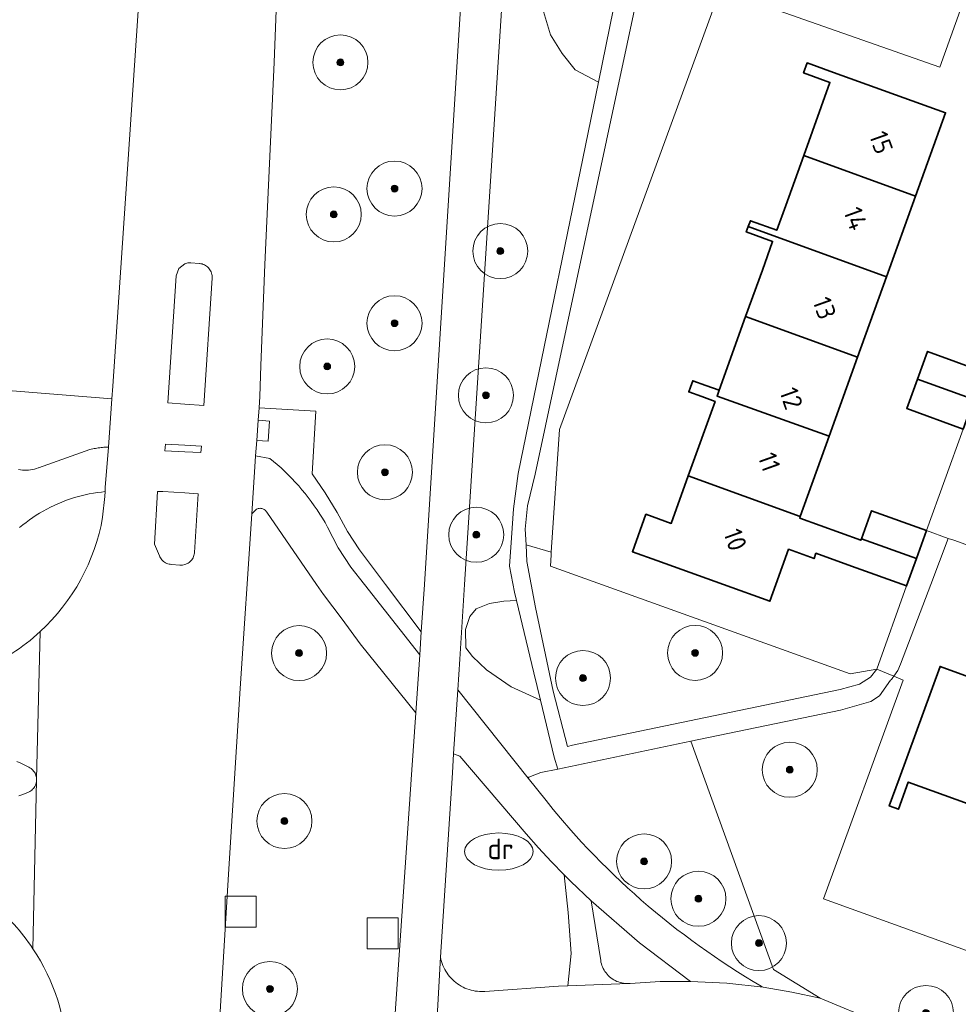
# Model space of a CAD drawing. Extents: x 154222 to 160093, y 456746 to 462495.
# Tile 216 of 254: x 158488 to 158556, y 461219 to 461291. Entities that reach past the tile are written whole.
import ezdxf
from ezdxf.enums import TextEntityAlignment as Align

# ---------------------------------------------------------------- set-up
doc = ezdxf.new("R2010")
doc.units = 0
doc.header["$LTSCALE"] = 0.75
doc.layers.get('0').update_dxf_attribs({"linetype": 'CONTINUOUS'})
for name, color, linetype, lineweight in [('B-XX-GR-BEPLANTING_CULTUUR_BOSPLANTSOEN-GV', 252, 'CONTINUOUS', 18), ('B-XX-GR-BOOM-S', 252, 'CONTINUOUS', 25), ('B-XX-OG-BEBOUWING-GV', 6, 'CONTINUOUS', 35), ('B-XX-OG-BEBOUWING-T18', 1, 'CONTINUOUS', 18), ('B-XX-OG-TERREIN_CULTUURSCHEIDING-GV', 252, 'CONTINUOUS', 18), ('B-XX-OG-TERREIN_ERF-GV', 252, 'CONTINUOUS', 18), ('B-XX-RI-DRAINAGE_PUT-S', 252, 'CONTINUOUS', 25), ('B-XX-RI-GWA_RIOOLPUT-S', 252, 'CONTINUOUS', 25), ('B-XX-VH-VERHARDING_ASFALT-GV', 252, 'CONTINUOUS', 18), ('B-XX-VH-VERHARDING_BETONSTRAATSTEEN-GV', 252, 'CONTINUOUS', 18), ('B-XX-VH-VERHARDING_STRAATBAKSTEEN-GV', 252, 'CONTINUOUS', 18), ('B-XX-VH-VERHARDING_TEGEL-GV', 252, 'CONTINUOUS', 18)]:
    doc.layers.add(name, color=color, linetype=linetype, lineweight=lineweight)
doc.styles.add('NLCS-ISO', font='NLCS-ISO.ttf')
doc.styles.add('NLCS-ISO-M-T18', font='NLCS-ISO.ttf', dxfattribs={"height": 1.8})

# ---------------------------------------------------------------- blocks, each defined once
blk = doc.blocks.new('SKL-WATER_DRAINAGEPUT-SO')
at = {"color": 0, "linetype": 'ByBlock', "lineweight": 18}
blk.add_ellipse((0, 0), major_axis=(2.5, 0), ratio=0.54, dxfattribs=at)
at = {"color": 0, "linetype": 'ByBlock', "lineweight": 18, "style": 'NLCS-ISO'}
blk.add_text('dr', height=1.5, dxfattribs=at).set_placement((0.117, 0.194), align=Align.MIDDLE_CENTER)
blk = doc.blocks.new('SRI-PUT_INSPECTIEPUT_RIOOLPUT-SO')
at = {"color": 0, "linetype": 'ByBlock', "lineweight": 18}
blk.add_lwpolyline([(-1.125, -1.125), (1.125, -1.125), (1.125, 1.125), (-1.125, 1.125)], close=True, dxfattribs=at)
blk = doc.blocks.new('SGR-BOOM_01-SO')
at = {"linetype": 'ByBlock', "lineweight": 18}
h = blk.add_hatch(color=0, dxfattribs=at)
h.dxf.hatch_style = 1
edge = h.paths.add_edge_path()
edge.add_arc((0, 0), 0.25, 0, 360)
at = {"color": 0, "linetype": 'ByBlock', "lineweight": 18}
for radius in [2, 0.25]:
    blk.add_circle((0, 0), radius, dxfattribs=at)

msp = doc.modelspace()

# ---------------------------------------------------------------- linework, layer by layer
at = {"layer": 'B-XX-GR-BEPLANTING_CULTUUR_BOSPLANTSOEN-GV'}
for points in [[(158554.876, 461287.599), (158563.071, 461310.461), (158558.741, 461310.378), (158552.298, 461292.676), (158534.421, 461298.414), (158534.275, 461298.119), (158534.133, 461297.823), (158532.898, 461292.833), (158525.48, 461258.031), (158524.913, 461255.722), (158524.753, 461254.024), (158524.81, 461252.876), (158526.641, 461252.354), (158527.242, 461261.28), (158538.923, 461293.244)], [(158528.214, 461300.44), (158526.358, 461300.507), (158525.748, 461293.828), (158526.077, 461291.65), (158526.592, 461289.958), (158527.426, 461288.593), (158528.371, 461287.427), (158530.063, 461286.519), (158531.432, 461293.206), (158530.814, 461293.363), (158531.951, 461298.006), (158531.763, 461299.479), (158530.955, 461299.905), (158529.672, 461300.276)], [(158526.641, 461252.354), (158524.81, 461252.876), (158524.869, 461251.683), (158525.499, 461248.326), (158526.767, 461242.252), (158527.813, 461238.234), (158528.188, 461238.313), (158547.646, 461242.364), (158549.035, 461242.762), (158549.847, 461243.276), (158550.295, 461243.846), (158548.364, 461243.504), (158526.573, 461251.338), (158526.628, 461252.154)], [(158525.37, 461243.579), (158524.111, 461248.832), (158523.192, 461248.794), (158522.14, 461248.611), (158521.169, 461248.235), (158520.713, 461247.673), (158520.407, 461246.737), (158520.44, 461245.395), (158520.923, 461244.767), (158521.926, 461243.8), (158523.721, 461242.571), (158525.848, 461241.591)]]:
    msp.add_lwpolyline(points, close=True, dxfattribs=at)
msp.add_lwpolyline([(158603.142, 461206.655), (158546.431, 461227.15), (158552.208, 461243.06), (158551.547, 461243.332), (158551.469, 461243.231), (158551.36, 461243.102), (158551.303, 461243.04), (158550.5, 461241.906), (158549.857, 461241.495), (158547.655, 461240.871), (158536.778, 461238.602), (158542.788, 461222.021), (158546.175, 461219.927), (158550.384, 461218.176)], dxfattribs=at)
at = {"layer": 'B-XX-OG-BEBOUWING-GV'}
for points in [[(158547.156, 461287.222), (158545.235, 461287.914), (158544.975, 461287.19), (158546.894, 461286.499), (158544.984, 461281.189), (158553.122, 461278.239), (158555.3, 461284.293)], [(158544.984, 461281.189), (158543.676, 461277.554), (158543.03, 461275.758), (158541.111, 461276.449), (158540.956, 461276.021), (158551.012, 461272.375), (158553.122, 461278.239)], [(158551.012, 461272.375), (158540.956, 461276.021), (158540.816, 461275.628), (158542.729, 461274.947), (158541.982, 461272.849), (158540.768, 461269.474), (158548.905, 461266.518)], [(158548.905, 461266.518), (158540.768, 461269.474), (158538.841, 461264.12), (158538.69, 461263.698), (158546.839, 461260.775)], [(158558.095, 461265.44), (158553.995, 461266.946), (158553.257, 461264.937), (158557.363, 461263.446)], [(158537.877, 461264.467), (158536.924, 461264.81), (158536.761, 461264.36), (158536.635, 461264.006), (158537.588, 461263.664), (158538.551, 461263.316), (158536.601, 461257.891), (158544.741, 461254.944), (158546.839, 461260.775), (158538.69, 461263.698), (158538.841, 461264.12)], [(158557.363, 461263.446), (158553.257, 461264.937), (158552.472, 461262.798), (158556.572, 461261.293)], [(158544.741, 461254.944), (158536.601, 461257.891), (158535.363, 461254.448), (158533.52, 461255.112), (158532.537, 461252.384), (158534.304, 461251.747), (158539.164, 461250), (158542.527, 461248.79), (158542.962, 461250), (158543.884, 461252.563), (158545.74, 461251.891), (158545.88, 461252.276), (158548.467, 461251.34), (158552.462, 461249.894), (158553.184, 461251.887), (158549.189, 461253.333), (158549.149, 461253.223), (158544.701, 461254.833)], [(158553.92, 461253.921), (158549.925, 461255.367), (158549.189, 461253.333), (158553.184, 461251.887)], [(158560.813, 461241.893), (158554.897, 461244.048), (158551.922, 461235.883), (158551.201, 461233.905), (158551.866, 461233.662), (158552.587, 461235.64), (158557.823, 461233.732)]]:
    msp.add_lwpolyline(points, close=True, dxfattribs=at)
at = {"layer": 'B-XX-OG-TERREIN_CULTUURSCHEIDING-GV'}
for points in [[(158507.202, 461306.319), (158506.496, 461287.958), (158505.824, 461273.27), (158505.524, 461265.934), (158505.465, 461263.68), (158505.405, 461262.85), (158509.522, 461262.611), (158509.257, 461258.046), (158510.199, 461256.665), (158511.067, 461255.237), (158511.837, 461253.859), (158512.694, 461252.533), (158514.602, 461249.999), (158517.192, 461246.559), (158517.427, 461249.999), (158522.681, 461334.177)], [(158524.066, 461307.927), (158520.334, 461249.999), (158519.984, 461244.564), (158519.841, 461242.338), (158524.962, 461235.919), (158525.012, 461235.987), (158525.892, 461236.331), (158527.105, 461236.584), (158526.843, 461237.459), (158525.848, 461241.591), (158523.721, 461242.571), (158521.926, 461243.8), (158520.923, 461244.767), (158520.44, 461245.395), (158520.407, 461246.737), (158520.713, 461247.673), (158521.169, 461248.235), (158522.14, 461248.611), (158523.192, 461248.794), (158524.111, 461248.832), (158523.966, 461249.438), (158523.615, 461251.336), (158523.739, 461253.407), (158523.89, 461255.508), (158524.242, 461258.075), (158530.063, 461286.519), (158528.371, 461287.427), (158527.426, 461288.593), (158526.592, 461289.958), (158526.077, 461291.65)], [(158485.917, 461264.194), (158494.711, 461263.5), (158494.777, 461264.415), (158497.564, 461305.713)], [(158494.029, 461254.899), (158494.196, 461256.411), (158494.207, 461256.752), (158493.948, 461256.726), (158493.652, 461256.687), (158493.356, 461256.641), (158493.062, 461256.587), (158492.769, 461256.525), (158492.479, 461256.455), (158492.19, 461256.377), (158491.903, 461256.292), (158491.619, 461256.199), (158491.337, 461256.098), (158491.058, 461255.99), (158490.782, 461255.875), (158490.509, 461255.752), (158490.24, 461255.622), (158489.974, 461255.485), (158489.712, 461255.341), (158489.454, 461255.19), (158489.2, 461255.032), (158488.95, 461254.867), (158488.705, 461254.696), (158488.464, 461254.518), (158488.229, 461254.334), (158487.998, 461254.143)], [(158510.822, 461153.294), (158516.507, 461236.523), (158516.79, 461240.67), (158512.758, 461245.69), (158511.429, 461247.484), (158510.082, 461249.266), (158509.578, 461249.999), (158505.958, 461255.262), (158505.923, 461255.317), (158505.881, 461255.368), (158505.834, 461255.413), (158505.781, 461255.453), (158505.724, 461255.485), (158505.664, 461255.511), (158505.6, 461255.528), (158505.536, 461255.538), (158505.47, 461255.541), (158505.405, 461255.535), (158505.34, 461255.521), (158505.278, 461255.499), (158505.22, 461255.47), (158505.165, 461255.435), (158505.114, 461255.392), (158504.874, 461255.143), (158504.038, 461242.44), (158503.209, 461229.321), (158502.362, 461215.359)]]:
    msp.add_lwpolyline(points, dxfattribs=at)
for points in [[(158489.487, 461246.574, 0.164803), (158494.029, 461254.899)], [(158485.152, 461243.798, 0.087623), (158489.487, 461246.574)], [(158488.967, 461223.527, 0.074561), (158485.984, 461226.82)], [(158491.469, 461215.673, 0.140587), (158488.967, 461223.527)]]:
    msp.add_lwpolyline(points, format="xyb", dxfattribs=at)
for points in [[(158542.788, 461222.021), (158536.778, 461238.602), (158527.105, 461236.584), (158525.892, 461236.331), (158525.012, 461235.987), (158524.962, 461235.919), (158526.257, 461234.295), (158526.777, 461233.655), (158527.306, 461233.022), (158528.068, 461232.144), (158528.848, 461231.283), (158529.307, 461230.792), (158529.772, 461230.306), (158530.242, 461229.826), (158530.718, 461229.352), (158531.2, 461228.883), (158531.687, 461228.42), (158532.18, 461227.963), (158532.678, 461227.511), (158533.182, 461227.066), (158533.69, 461226.627), (158534.204, 461226.194), (158534.723, 461225.766), (158535.247, 461225.346), (158535.777, 461224.931), (158536.311, 461224.523), (158536.849, 461224.121), (158537.393, 461223.725), (158537.941, 461223.337), (158538.494, 461222.954), (158539.051, 461222.578), (158539.613, 461222.209), (158540.179, 461221.847), (158540.75, 461221.491), (158541.324, 461221.142), (158541.903, 461220.8), (158542.036, 461220.723), (158544.115, 461220.377), (158546.175, 461219.927)], [(158520.002, 461237.515), (158519.541, 461237.683), (158519.452, 461236.31), (158518.589, 461222.906), (158518.622, 461222.753), (158518.663, 461222.602), (158518.711, 461222.453), (158518.767, 461222.307), (158518.83, 461222.164), (158518.9, 461222.024), (158518.978, 461221.888), (158519.062, 461221.756), (158519.153, 461221.629), (158519.251, 461221.507), (158519.354, 461221.389), (158519.464, 461221.277), (158519.578, 461221.171), (158519.699, 461221.071), (158519.824, 461220.977), (158519.954, 461220.89), (158520.088, 461220.809), (158520.226, 461220.736), (158520.367, 461220.669), (158520.512, 461220.61), (158520.66, 461220.558), (158520.81, 461220.514), (158520.962, 461220.478), (158521.116, 461220.449), (158521.271, 461220.429), (158521.427, 461220.416), (158521.584, 461220.411), (158521.74, 461220.415), (158521.802, 461220.418), (158527.155, 461220.793), (158527.84, 461220.821), (158528.09, 461223.175), (158527.869, 461226.161), (158527.581, 461228.906), (158526.637, 461229.868), (158525.71, 461230.86), (158524.804, 461231.871)], [(158533.048, 461223.951), (158529.535, 461227.003), (158530.23, 461222.679), (158530.252, 461222.556), (158530.282, 461222.434), (158530.32, 461222.314), (158530.365, 461222.197), (158530.417, 461222.083), (158530.477, 461221.972), (158530.544, 461221.866), (158530.617, 461221.764), (158530.696, 461221.667), (158530.782, 461221.575), (158530.873, 461221.489), (158530.97, 461221.409), (158531.071, 461221.335), (158531.177, 461221.268), (158531.287, 461221.208), (158531.401, 461221.154), (158531.518, 461221.109), (158531.637, 461221.07), (158531.759, 461221.04), (158531.883, 461221.017), (158532.007, 461221.002), (158532.132, 461220.995), (158532.258, 461220.996), (158532.373, 461221.004), (158534.565, 461221.131), (158536.761, 461221.146)]]:
    msp.add_lwpolyline(points, close=True, dxfattribs=at)
at = {"layer": 'B-XX-OG-TERREIN_ERF-GV'}
for points in [[(158563.071, 461310.461), (158554.876, 461287.599), (158538.923, 461293.244), (158527.242, 461261.28), (158526.641, 461252.354), (158526.628, 461252.154), (158526.573, 461251.338), (158548.364, 461243.504), (158550.295, 461243.846), (158552.462, 461249.894), (158548.467, 461251.34), (158545.88, 461252.276), (158545.74, 461251.891), (158543.884, 461252.563), (158542.962, 461250), (158542.527, 461248.79), (158539.164, 461250), (158534.304, 461251.747), (158532.537, 461252.384), (158533.52, 461255.112), (158535.363, 461254.448), (158536.601, 461257.891), (158538.551, 461263.316), (158537.588, 461263.664), (158536.635, 461264.006), (158536.761, 461264.36), (158536.924, 461264.81), (158537.877, 461264.467), (158538.841, 461264.12), (158540.768, 461269.474), (158541.982, 461272.849), (158542.729, 461274.947), (158540.816, 461275.628), (158540.956, 461276.021), (158541.111, 461276.449), (158543.03, 461275.758), (158543.676, 461277.554), (158544.984, 461281.189), (158546.894, 461286.499), (158544.975, 461287.19), (158545.235, 461287.914), (158547.156, 461287.222), (158555.3, 461284.293), (158553.122, 461278.239), (158551.012, 461272.375), (158548.905, 461266.518), (158546.839, 461260.775), (158544.741, 461254.944), (158544.701, 461254.833), (158549.149, 461253.223), (158549.189, 461253.333), (158549.925, 461255.367), (158553.92, 461253.921), (158556.572, 461261.293), (158552.472, 461262.798), (158553.257, 461264.937), (158553.995, 461266.946), (158558.095, 461265.44)], [(158561.738, 461251.122), (158555.894, 461253.214), (158555.491, 461253.358), (158554.22, 461250), (158552.03, 461244.215), (158551.82, 461243.756), (158551.547, 461243.332), (158552.208, 461243.06), (158546.431, 461227.15), (158603.142, 461206.655)], [(158557.823, 461233.732), (158552.587, 461235.64), (158551.866, 461233.662), (158551.201, 461233.905), (158551.922, 461235.883), (158554.897, 461244.048), (158560.813, 461241.893)]]:
    msp.add_lwpolyline(points, dxfattribs=at)
at = {"layer": 'B-XX-VH-VERHARDING_ASFALT-GV'}
for points in [[(158522.681, 461334.177), (158517.427, 461249.999), (158517.192, 461246.559), (158517.078, 461244.892), (158516.79, 461240.67), (158516.507, 461236.523), (158510.822, 461153.294), (158508.951, 461125.903)], [(158512.145, 461125.67), (158513.989, 461153.118), (158515.948, 461182.269), (158518.123, 461214.65), (158518.589, 461222.906), (158519.452, 461236.31), (158519.541, 461237.683), (158519.841, 461242.338), (158519.984, 461244.564), (158520.334, 461249.999), (158524.066, 461307.927)], [(158504.874, 461255.143), (158505.15, 461259.332), (158505.152, 461259.361), (158505.233, 461260.471), (158505.34, 461261.957), (158505.405, 461262.85), (158505.465, 461263.68), (158505.524, 461265.934), (158505.824, 461273.27), (158506.496, 461287.958), (158507.202, 461306.319)], [(158497.564, 461305.713), (158494.777, 461264.415), (158494.711, 461263.5), (158494.457, 461259.994), (158494.455, 461259.963), (158494.217, 461257.072), (158494.207, 461256.752), (158494.196, 461256.411), (158494.029, 461254.899)], [(158487.998, 461254.143), (158488.229, 461254.334), (158488.464, 461254.518), (158488.705, 461254.696), (158488.95, 461254.867), (158489.2, 461255.032), (158489.454, 461255.19), (158489.712, 461255.341), (158489.974, 461255.485), (158490.24, 461255.622), (158490.509, 461255.752), (158490.782, 461255.875), (158491.058, 461255.99), (158491.337, 461256.098), (158491.619, 461256.199), (158491.903, 461256.292), (158492.19, 461256.377), (158492.479, 461256.455), (158492.769, 461256.525), (158493.062, 461256.587), (158493.356, 461256.641), (158493.652, 461256.687), (158493.948, 461256.726), (158494.207, 461256.752), (158494.217, 461257.072), (158494.455, 461259.963), (158494.457, 461259.994), (158494.438, 461259.994), (158494.335, 461259.991), (158494.231, 461259.985), (158494.128, 461259.978), (158494.025, 461259.969), (158493.922, 461259.959), (158493.819, 461259.946), (158493.716, 461259.932), (158493.614, 461259.916), (158493.512, 461259.898), (158493.41, 461259.879), (158493.309, 461259.858), (158493.208, 461259.835), (158493.107, 461259.81), (158489.369, 461258.484), (158489.352, 461258.477), (158489.214, 461258.429), (158489.073, 461258.389), (158488.931, 461258.357), (158488.787, 461258.332), (158488.642, 461258.316), (158488.497, 461258.307), (158488.351, 461258.306), (158488.205, 461258.313), (158488.06, 461258.329), (158487.916, 461258.352)], [(158491.469, 461215.673), (158491.295, 461212.762), (158491.52, 461212.749), (158502.085, 461211.903), (158502.362, 461215.359), (158503.209, 461229.321), (158504.038, 461242.44), (158504.874, 461255.143)], [(158487.793, 461237.14), (158488.085, 461237.011), (158488.374, 461236.874), (158488.66, 461236.73), (158488.672, 461236.724), (158488.75, 461236.681), (158488.825, 461236.63), (158488.894, 461236.573), (158488.959, 461236.511), (158489.017, 461236.442), (158489.069, 461236.369), (158489.115, 461236.292), (158489.153, 461236.21), (158489.184, 461236.126), (158489.208, 461236.039), (158489.223, 461235.951), (158489.231, 461235.86), (158489.487, 461246.574)], [(158489.487, 461246.574), (158489.231, 461235.86), (158489.231, 461235.771), (158489.231, 461235.758), (158488.967, 461223.527)], [(158488.967, 461223.527), (158489.231, 461235.758), (158489.221, 461235.668), (158489.203, 461235.58), (158489.178, 461235.493), (158489.145, 461235.409), (158489.105, 461235.329), (158489.058, 461235.252), (158489.004, 461235.18), (158488.944, 461235.113), (158488.879, 461235.051), (158488.808, 461234.996), (158488.733, 461234.947), (158488.653, 461234.905), (158488.57, 461234.87), (158488.528, 461234.853), (158488.236, 461234.743), (158487.941, 461234.64)], [(158550.384, 461218.176), (158546.175, 461219.927), (158544.115, 461220.377), (158542.036, 461220.723), (158539.405, 461221.016), (158536.761, 461221.146), (158534.565, 461221.131), (158532.373, 461221.004), (158532.258, 461220.996), (158527.84, 461220.821), (158527.155, 461220.793), (158521.802, 461220.418), (158521.74, 461220.415), (158521.584, 461220.411), (158521.427, 461220.416), (158521.271, 461220.429), (158521.116, 461220.449), (158520.962, 461220.478), (158520.81, 461220.514), (158520.66, 461220.558), (158520.512, 461220.61), (158520.367, 461220.669), (158520.226, 461220.736), (158520.088, 461220.809), (158519.954, 461220.89), (158519.824, 461220.977), (158519.699, 461221.071), (158519.578, 461221.171), (158519.464, 461221.277), (158519.354, 461221.389), (158519.251, 461221.507), (158519.153, 461221.629), (158519.062, 461221.756), (158518.978, 461221.888), (158518.9, 461222.024), (158518.83, 461222.164), (158518.767, 461222.307), (158518.711, 461222.453), (158518.663, 461222.602), (158518.622, 461222.753), (158518.589, 461222.906), (158518.123, 461214.65)]]:
    msp.add_lwpolyline(points, dxfattribs=at)
for points in [[(158501.046, 461273.341), (158501.079, 461273.338), (158501.169, 461273.324), (158501.256, 461273.303), (158501.342, 461273.274), (158501.425, 461273.237), (158501.504, 461273.193), (158501.579, 461273.143), (158501.649, 461273.086), (158501.714, 461273.023), (158501.773, 461272.954), (158501.826, 461272.881), (158501.872, 461272.803), (158501.911, 461272.721), (158501.943, 461272.637), (158501.967, 461272.549), (158501.983, 461272.46), (158501.992, 461272.37), (158501.992, 461272.28), (158501.39, 461263.017), (158500, 461263.114), (158498.764, 461263.201), (158499.38, 461272.45), (158499.563, 461272.974), (158500, 461273.317), (158500.212, 461273.376), (158500.432, 461273.386)], [(158500, 461260.124), (158501.205, 461260.062), (158501.174, 461259.602), (158500, 461259.659), (158498.557, 461259.729), (158498.6, 461260.197)], [(158505.152, 461259.361), (158505.15, 461259.332), (158504.874, 461255.143), (158505.114, 461255.392), (158505.165, 461255.435), (158505.22, 461255.47), (158505.278, 461255.499), (158505.34, 461255.521), (158505.405, 461255.535), (158505.47, 461255.541), (158505.536, 461255.538), (158505.6, 461255.528), (158505.664, 461255.511), (158505.724, 461255.485), (158505.781, 461255.453), (158505.834, 461255.413), (158505.881, 461255.368), (158505.923, 461255.317), (158505.958, 461255.262), (158509.578, 461249.999), (158510.082, 461249.266), (158511.429, 461247.484), (158512.758, 461245.69), (158516.79, 461240.67), (158517.078, 461244.892), (158513.075, 461249.999), (158512.078, 461251.271), (158511.14, 461252.673), (158510.381, 461254.18), (158510.201, 461254.499), (158510.014, 461254.813), (158509.82, 461255.124), (158509.619, 461255.43), (158509.412, 461255.732), (158509.198, 461256.029), (158508.978, 461256.321), (158508.751, 461256.609), (158508.518, 461256.891), (158508.279, 461257.169), (158508.034, 461257.441), (158507.783, 461257.707), (158507.527, 461257.968), (158507.264, 461258.224), (158506.996, 461258.473), (158506.723, 461258.717), (158506.445, 461258.955), (158506.179, 461259.172)], [(158498.403, 461256.752), (158500, 461256.655), (158500.968, 461256.596), (158500.705, 461252.329), (158500.701, 461252.289), (158500.687, 461252.201), (158500.665, 461252.115), (158500.636, 461252.031), (158500.599, 461251.95), (158500.555, 461251.873), (158500.504, 461251.8), (158500.447, 461251.732), (158500.384, 461251.67), (158500.316, 461251.613), (158500.242, 461251.563), (158500.165, 461251.519), (158500.084, 461251.483), (158500, 461251.454), (158499.826, 461251.42), (158499.648, 461251.417), (158499.036, 461251.461), (158499.03, 461251.461), (158498.943, 461251.469), (158498.857, 461251.484), (158498.772, 461251.507), (158498.69, 461251.538), (158498.611, 461251.576), (158498.536, 461251.621), (158498.466, 461251.673), (158498.4, 461251.731), (158498.34, 461251.795), (158498.286, 461251.863), (158498.238, 461251.937), (158498.198, 461252.015), (158498.164, 461252.096), (158497.805, 461252.932), (158498.016, 461256.767)], [(158524.962, 461235.919), (158519.841, 461242.338), (158519.541, 461237.683), (158520.002, 461237.515), (158524.804, 461231.871), (158525.71, 461230.86), (158526.637, 461229.868), (158527.581, 461228.906), (158528.064, 461228.414), (158529.535, 461227.003), (158533.048, 461223.951), (158536.761, 461221.146), (158539.405, 461221.016), (158542.036, 461220.723), (158541.903, 461220.8), (158541.324, 461221.142), (158540.75, 461221.491), (158540.179, 461221.847), (158539.613, 461222.209), (158539.051, 461222.578), (158538.494, 461222.954), (158537.941, 461223.337), (158537.393, 461223.725), (158536.849, 461224.121), (158536.311, 461224.523), (158535.777, 461224.931), (158535.247, 461225.346), (158534.723, 461225.766), (158534.204, 461226.194), (158533.69, 461226.627), (158533.182, 461227.066), (158532.678, 461227.511), (158532.18, 461227.963), (158531.687, 461228.42), (158531.2, 461228.883), (158530.718, 461229.352), (158530.242, 461229.826), (158529.772, 461230.306), (158529.307, 461230.792), (158528.848, 461231.283), (158528.068, 461232.144), (158527.306, 461233.022), (158526.777, 461233.655), (158526.257, 461234.295)]]:
    msp.add_lwpolyline(points, close=True, dxfattribs=at)
for points in [[(158494.029, 461254.899, -0.164803), (158489.487, 461246.574)], [(158489.487, 461246.574, -0.087623), (158485.152, 461243.798)], [(158485.984, 461226.82, -0.074561), (158488.967, 461223.527)], [(158488.967, 461223.527, -0.140587), (158491.469, 461215.673)]]:
    msp.add_lwpolyline(points, format="xyb", dxfattribs=at)
at = {"layer": 'B-XX-VH-VERHARDING_BETONSTRAATSTEEN-GV'}
for points in [[(158501.046, 461273.341), (158500.432, 461273.386), (158500.212, 461273.376), (158500, 461273.317), (158499.563, 461272.974), (158499.38, 461272.45), (158498.764, 461263.201), (158500, 461263.114), (158501.39, 461263.017), (158501.992, 461272.28), (158501.992, 461272.37), (158501.983, 461272.46), (158501.967, 461272.549), (158501.943, 461272.637), (158501.911, 461272.721), (158501.872, 461272.803), (158501.826, 461272.881), (158501.773, 461272.954), (158501.714, 461273.023), (158501.649, 461273.086), (158501.579, 461273.143), (158501.504, 461273.193), (158501.425, 461273.237), (158501.342, 461273.274), (158501.256, 461273.303), (158501.169, 461273.324), (158501.079, 461273.338)], [(158505.34, 461261.957), (158505.233, 461260.471), (158506.074, 461260.417), (158506.165, 461261.887), (158505.37, 461261.954)], [(158500, 461260.124), (158498.6, 461260.197), (158498.557, 461259.729), (158500, 461259.659), (158501.174, 461259.602), (158501.205, 461260.062)], [(158498.403, 461256.752), (158498.016, 461256.767), (158497.805, 461252.932), (158498.164, 461252.096), (158498.198, 461252.015), (158498.238, 461251.937), (158498.286, 461251.863), (158498.34, 461251.795), (158498.4, 461251.731), (158498.466, 461251.673), (158498.536, 461251.621), (158498.611, 461251.576), (158498.69, 461251.538), (158498.772, 461251.507), (158498.857, 461251.484), (158498.943, 461251.469), (158499.03, 461251.461), (158499.036, 461251.461), (158499.648, 461251.417), (158499.826, 461251.42), (158500, 461251.454), (158500.084, 461251.483), (158500.165, 461251.519), (158500.242, 461251.563), (158500.316, 461251.613), (158500.384, 461251.67), (158500.447, 461251.732), (158500.504, 461251.8), (158500.555, 461251.873), (158500.599, 461251.95), (158500.636, 461252.031), (158500.665, 461252.115), (158500.687, 461252.201), (158500.701, 461252.289), (158500.705, 461252.329), (158500.968, 461256.596), (158500, 461256.655)], [(158528.064, 461228.414), (158527.581, 461228.906), (158527.869, 461226.161), (158528.09, 461223.175), (158527.84, 461220.821), (158532.258, 461220.996), (158532.132, 461220.995), (158532.007, 461221.002), (158531.883, 461221.017), (158531.759, 461221.04), (158531.637, 461221.07), (158531.518, 461221.109), (158531.401, 461221.154), (158531.287, 461221.208), (158531.177, 461221.268), (158531.071, 461221.335), (158530.97, 461221.409), (158530.873, 461221.489), (158530.782, 461221.575), (158530.696, 461221.667), (158530.617, 461221.764), (158530.544, 461221.866), (158530.477, 461221.972), (158530.417, 461222.083), (158530.365, 461222.197), (158530.32, 461222.314), (158530.282, 461222.434), (158530.252, 461222.556), (158530.23, 461222.679), (158529.535, 461227.003)]]:
    msp.add_lwpolyline(points, close=True, dxfattribs=at)
for points in [[(158487.916, 461258.352), (158488.06, 461258.329), (158488.205, 461258.313), (158488.351, 461258.306), (158488.497, 461258.307), (158488.642, 461258.316), (158488.787, 461258.332), (158488.931, 461258.357), (158489.073, 461258.389), (158489.214, 461258.429), (158489.352, 461258.477), (158489.369, 461258.484), (158493.107, 461259.81), (158493.208, 461259.835), (158493.309, 461259.858), (158493.41, 461259.879), (158493.512, 461259.898), (158493.614, 461259.916), (158493.716, 461259.932), (158493.819, 461259.946), (158493.922, 461259.959), (158494.025, 461259.969), (158494.128, 461259.978), (158494.231, 461259.985), (158494.335, 461259.991), (158494.438, 461259.994), (158494.457, 461259.994), (158494.711, 461263.5), (158485.917, 461264.194)], [(158556.572, 461261.293), (158553.92, 461253.921), (158555.491, 461253.358), (158555.894, 461253.214), (158561.738, 461251.122)], [(158487.941, 461234.64), (158488.236, 461234.743), (158488.528, 461234.853), (158488.57, 461234.87), (158488.653, 461234.905), (158488.733, 461234.947), (158488.808, 461234.996), (158488.879, 461235.051), (158488.944, 461235.113), (158489.004, 461235.18), (158489.058, 461235.252), (158489.105, 461235.329), (158489.145, 461235.409), (158489.178, 461235.493), (158489.203, 461235.58), (158489.221, 461235.668), (158489.231, 461235.758), (158489.231, 461235.771), (158489.231, 461235.86), (158489.223, 461235.951), (158489.208, 461236.039), (158489.184, 461236.126), (158489.153, 461236.21), (158489.115, 461236.292), (158489.069, 461236.369), (158489.017, 461236.442), (158488.959, 461236.511), (158488.894, 461236.573), (158488.825, 461236.63), (158488.75, 461236.681), (158488.672, 461236.724), (158488.66, 461236.73), (158488.374, 461236.874), (158488.085, 461237.011), (158487.793, 461237.14)]]:
    msp.add_lwpolyline(points, dxfattribs=at)
at = {"layer": 'B-XX-VH-VERHARDING_STRAATBAKSTEEN-GV'}
msp.add_lwpolyline([(158555.491, 461253.358), (158553.92, 461253.921), (158553.184, 461251.887), (158552.462, 461249.894), (158550.295, 461243.846), (158551.547, 461243.332), (158551.82, 461243.756), (158552.03, 461244.215), (158554.22, 461250)], close=True, dxfattribs=at)
at = {"layer": 'B-XX-VH-VERHARDING_TEGEL-GV'}
msp.add_lwpolyline([(158531.432, 461293.206), (158530.063, 461286.519), (158524.242, 461258.075), (158523.89, 461255.508), (158523.739, 461253.407), (158523.615, 461251.336), (158523.966, 461249.438), (158524.111, 461248.832), (158525.37, 461243.579), (158525.848, 461241.591), (158526.843, 461237.459), (158527.105, 461236.584), (158536.778, 461238.602), (158547.655, 461240.871), (158549.857, 461241.495), (158550.5, 461241.906), (158551.303, 461243.04), (158551.36, 461243.102), (158551.469, 461243.231), (158551.547, 461243.332), (158550.295, 461243.846), (158549.847, 461243.276), (158549.035, 461242.762), (158547.646, 461242.364), (158528.188, 461238.313), (158527.813, 461238.234), (158526.767, 461242.252), (158525.499, 461248.326), (158524.869, 461251.683), (158524.81, 461252.876), (158524.753, 461254.024), (158524.913, 461255.722), (158525.48, 461258.031), (158532.898, 461292.833)], dxfattribs=at)
msp.add_lwpolyline([(158505.405, 461262.85), (158505.34, 461261.957), (158505.37, 461261.954), (158506.165, 461261.887), (158506.074, 461260.417), (158505.233, 461260.471), (158505.152, 461259.361), (158506.179, 461259.172), (158506.445, 461258.955), (158506.723, 461258.717), (158506.996, 461258.473), (158507.264, 461258.224), (158507.527, 461257.968), (158507.783, 461257.707), (158508.034, 461257.441), (158508.279, 461257.169), (158508.518, 461256.891), (158508.751, 461256.609), (158508.978, 461256.321), (158509.198, 461256.029), (158509.412, 461255.732), (158509.619, 461255.43), (158509.82, 461255.124), (158510.014, 461254.813), (158510.201, 461254.499), (158510.381, 461254.18), (158511.14, 461252.673), (158512.078, 461251.271), (158513.075, 461249.999), (158517.078, 461244.892), (158517.192, 461246.559), (158514.602, 461249.999), (158512.694, 461252.533), (158511.837, 461253.859), (158511.067, 461255.237), (158510.199, 461256.665), (158509.257, 461258.046), (158509.522, 461262.611)], close=True, dxfattribs=at)

# ---------------------------------------------------------------- block references
at = {"layer": 'B-XX-GR-BOOM-S'}
for p in [(158511.313, 461287.959), (158515.245, 461278.784), (158510.832, 461276.906), (158522.935, 461274.24), (158515.245, 461268.997), (158510.352, 461265.852), (158521.886, 461263.755), (158514.546, 461258.162), (158521.187, 461253.618), (158508.308, 461245.013), (158537.094, 461245.031), (158528.944, 461243.202), (158543.976, 461236.538), (158507.248, 461232.807), (158533.387, 461229.873), (158537.337, 461227.158), (158541.731, 461223.93), (158506.188, 461220.6), (158553.875, 461218.854)]:
    msp.add_blockref('SGR-BOOM_01-SO', p, dxfattribs=at)
at = {"layer": 'B-XX-RI-DRAINAGE_PUT-S'}
msp.add_blockref('SKL-WATER_DRAINAGEPUT-SO', (158522.83, 461230.588), dxfattribs=at)
at = {"layer": 'B-XX-RI-GWA_RIOOLPUT-S'}
for p in [(158504.062, 461226.227), (158514.381, 461224.638)]:
    msp.add_blockref('SRI-PUT_INSPECTIEPUT_RIOOLPUT-SO', p, dxfattribs=at)

# ---------------------------------------------------------------- texts
at = {"layer": 'B-XX-OG-BEBOUWING-T18', "style": 'NLCS-ISO-M-T18'}
for s, p in [('15', (158550.612, 461282.137)), ('14', (158548.759, 461276.605)), ('13', (158546.495, 461270.1)), ('12', (158544.08, 461263.534)), ('11', (158542.483, 461258.914)), ('10', (158540.011, 461253.26))]:
    msp.add_text(s, height=1.35, rotation=289.7, dxfattribs=at).set_placement(p, align=Align.MIDDLE_CENTER)

doc.saveas('drawing.dxf')
